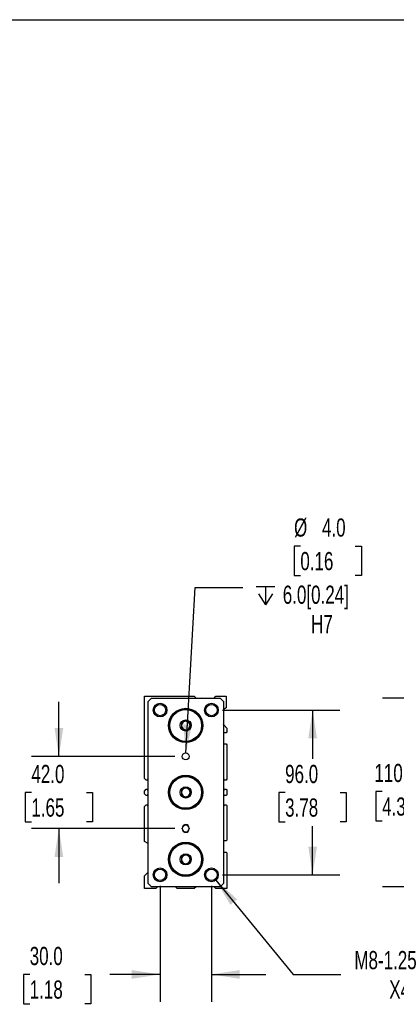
# Model space of a CAD drawing. Header units: millimetres. Extents: x 32 to 1365, y 32 to 1048.
# Tile 4 of 5: x 720 to 939, y 474 to 1048. Entities that reach past the tile are written whole.
import ezdxf

# ---------------------------------------------------------------- set-up
doc = ezdxf.new("R2010")
doc.units = ezdxf.units.MM
doc.header["$LTSCALE"] = 5
doc.linetypes.add('SLD-Solid', pattern=[0])
doc.layers.add('DIMENSIONS', color=140, linetype='SLD-Solid', lineweight=25)
doc.layers.add('TEXT', color=140, linetype='SLD-Solid', lineweight=25)
doc.styles.add('SLDTEXTSTYLE0', font='TXT', dxfattribs={"width": 0.7})
doc.dimstyles.new('SLDDIMSTYLE1', dxfattribs={"dimtxt": 10.790039, "dimasz": 16.51, "dimexe": 0, "dimexo": 0.0625, "dimgap": 2.69751, "dimtad": 0, "dimtih": 1, "dimtoh": 1, "dimrnd": 1e-09, "dimzin": 4, "dimdsep": 46, "dimtxsty": 'SLDTEXTSTYLE0', "dimsah": 1, "dimcen": 0.09, "dimadec": 0, "dimazin": 1, "dimtfac": 1, "dimtmove": 0, "dimatfit": 0, "dimfxl": 0, "dimfrac": 2, "dimtolj": 1, "dimtzin": 12, "dimarcsym": 0})
doc.dimstyles.new('SLDDIMSTYLE3', dxfattribs={"dimtxt": 10.790039, "dimasz": 16.51, "dimexe": 0, "dimexo": 0.0625, "dimgap": 2.69751, "dimtad": 0, "dimtih": 1, "dimtoh": 1, "dimrnd": 1e-09, "dimzin": 4, "dimdsep": 46, "dimtxsty": 'SLDTEXTSTYLE0', "dimsah": 1, "dimcen": 0.09, "dimadec": 0, "dimazin": 1, "dimtfac": 1, "dimtofl": 0, "dimtmove": 0, "dimatfit": 3, "dimfxl": 0, "dimfrac": 2, "dimtolj": 1, "dimtzin": 12, "dimarcsym": 0})
doc.dimstyles.new('SLDDIMSTYLE4', dxfattribs={"dimtxt": 10.790039, "dimasz": 16.51, "dimexe": 0, "dimexo": 0.0625, "dimgap": 2.69751, "dimtad": 0, "dimtih": 1, "dimtoh": 1, "dimrnd": 1e-09, "dimzin": 12, "dimdsep": 46, "dimtxsty": 'SLDTEXTSTYLE0', "dimsah": 1, "dimcen": 0, "dimadec": 0, "dimazin": 3, "dimtfac": 1, "dimtofl": 0, "dimtmove": 0, "dimatfit": 3, "dimfxl": 0, "dimfrac": 2, "dimtolj": 1, "dimtzin": 12, "dimarcsym": 0})
doc.dimstyles.new('SLDDIMSTYLE5', dxfattribs={"dimtxt": 10.790039, "dimasz": 16.51, "dimexe": 0, "dimexo": 0.0625, "dimgap": 2.69751, "dimtad": 0, "dimtih": 1, "dimtoh": 1, "dimrnd": 1e-09, "dimzin": 4, "dimdsep": 46, "dimtxsty": 'SLDTEXTSTYLE0', "dimsah": 1, "dimcen": 0, "dimadec": 0, "dimazin": 1, "dimtfac": 1, "dimtofl": 0, "dimtmove": 0, "dimatfit": 3, "dimfxl": 0, "dimfrac": 2, "dimtolj": 1, "dimtzin": 12, "dimarcsym": 0})

# ---------------------------------------------------------------- blocks, each defined once
blk = doc.blocks.new('_D_10')
at = {"layer": 'DIMENSIONS'}
for p, q in [((742.66, 618.66), (742.66, 650.41)), ((810.31, 618.66), (726.78, 618.66)), ((726.62, 597.66), (723, 597.66)), ((723, 597.66), (723, 580.51)), ((758.69, 597.66), (762.31, 597.66)), ((762.31, 597.66), (762.31, 580.51)), ((723, 580.51), (726.62, 580.51)), ((762.31, 580.51), (758.69, 580.51)), ((810.31, 576.66), (726.78, 576.66)), ((742.66, 576.66), (742.66, 544.91))]:
    blk.add_line(p, q, dxfattribs=at)
for points in [[(742.66, 618.66), (745.2, 635.17), (740.12, 635.17)], [(742.66, 576.66), (740.12, 560.15), (745.2, 560.15)]]:
    blk.add_solid(points, dxfattribs=at)
at = {"layer": 'DIMENSIONS', "char_height": 10.583, "attachment_point": 1, "style": 'SLDTEXTSTYLE0'}
for s, insert in [('42.0', (726.62, 613.71)), ('1.65', (726.62, 594.15))]:
    blk.add_mtext(s, dxfattribs=dict(at, insert=insert))
blk = doc.blocks.new('_D_11')
at = {"layer": 'DIMENSIONS'}
for p, q in [((838.01, 645.66), (906.53, 645.66)), ((890.66, 645.66), (890.66, 617.22)), ((874.62, 597.66), (871, 597.66)), ((871, 597.66), (871, 580.51)), ((906.69, 597.66), (910.31, 597.66)), ((910.31, 597.66), (910.31, 580.51)), ((871, 580.51), (874.62, 580.51)), ((910.31, 580.51), (906.69, 580.51)), ((890.66, 549.66), (890.66, 578.09)), ((838.01, 549.66), (906.53, 549.66))]:
    blk.add_line(p, q, dxfattribs=at)
for points in [[(890.66, 645.66), (888.12, 629.15), (893.2, 629.15)], [(890.66, 549.66), (893.2, 566.17), (888.12, 566.17)]]:
    blk.add_solid(points, dxfattribs=at)
at = {"layer": 'DIMENSIONS', "char_height": 10.583, "attachment_point": 1, "style": 'SLDTEXTSTYLE0'}
for s, insert in [('96.0', (874.62, 613.71)), ('3.78', (874.62, 594.15))]:
    blk.add_mtext(s, dxfattribs=dict(at, insert=insert))
blk = doc.blocks.new('_D_12')
at = {"layer": 'DIMENSIONS'}
for p, q in [((801.66, 543.31), (801.66, 475.78)), ((831.66, 543.31), (831.66, 475.78)), ((725.64, 491.66), (722.01, 491.66)), ((722.01, 491.66), (722.01, 474.51)), ((757.7, 491.66), (761.32, 491.66)), ((761.32, 491.66), (761.32, 474.51)), ((801.66, 491.66), (772.32, 491.66)), ((831.66, 491.66), (863.41, 491.66)), ((722.01, 474.51), (725.64, 474.51)), ((761.32, 474.51), (757.7, 474.51))]:
    blk.add_line(p, q, dxfattribs=at)
for points in [[(801.66, 491.66), (785.15, 494.2), (785.15, 489.12)], [(831.66, 491.66), (848.17, 489.12), (848.17, 494.2)]]:
    blk.add_solid(points, dxfattribs=at)
at = {"layer": 'DIMENSIONS', "char_height": 10.583, "attachment_point": 1, "style": 'SLDTEXTSTYLE0'}
for s, insert in [('30.0', (725.64, 507.71)), ('1.18', (725.64, 488.15))]:
    blk.add_mtext(s, dxfattribs=dict(at, insert=insert))
blk = doc.blocks.new('_D_13')
at = {"layer": 'DIMENSIONS'}
for p, q in [((834.19, 546.56), (879.29, 491.66)), ((879.29, 491.66), (907.07, 491.66))]:
    blk.add_line(p, q, dxfattribs=at)
blk.add_solid([(834.19, 546.56), (842.71, 532.19), (846.64, 535.42)], dxfattribs=at)
at = {"layer": 'DIMENSIONS', "char_height": 10.583, "attachment_point": 1, "style": 'SLDTEXTSTYLE0'}
for s, insert in [('M8-1.25', (915.01, 505.3)), ('X4', (935.36, 488.15))]:
    blk.add_mtext(s, dxfattribs=dict(at, insert=insert))
blk = doc.blocks.new('SW_SYMBOL_HOLE_DEPTH')
at = {"layer": 'DIMENSIONS', "color": 0}
for p, q in [((0, 4375), (4000, 4375)), ((2000, 4375), (2000, 375)), ((500, 2775), (2000, 375)), ((3500, 2775), (2000, 375))]:
    blk.add_line(p, q, dxfattribs=at)
blk = doc.blocks.new('_D_14')
at = {"layer": 'DIMENSIONS'}
for p, q in [((883.49, 741.2), (879.86, 741.2)), ((879.86, 741.2), (879.86, 724.06)), ((915.55, 741.2), (919.17, 741.2)), ((919.17, 741.2), (919.17, 724.06)), ((879.86, 724.06), (883.49, 724.06)), ((919.17, 724.06), (915.55, 724.06)), ((816.77, 620.65), (822.1, 716.96)), ((822.1, 716.96), (849.88, 716.96))]:
    blk.add_line(p, q, dxfattribs=at)
blk.add_solid([(816.77, 620.65), (820.22, 637), (815.14, 637.28)], dxfattribs=at)
at = {"layer": 'DIMENSIONS', "xscale": 0.002688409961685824, "yscale": 0.002688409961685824, "zscale": 0.002688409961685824}
blk.add_blockref('SW_SYMBOL_HOLE_DEPTH', (857.82, 705.92), dxfattribs=at)
at = {"layer": 'DIMENSIONS', "char_height": 10.583, "attachment_point": 1, "style": 'SLDTEXTSTYLE0'}
for s, insert in [('%%c', (879.83, 757.26)), ('4.0', (896.12, 757.26)), ('0.16', (883.49, 737.7)), ('6.0[0.24]', (873.25, 718.13)), ('H7', (889.73, 700.98))]:
    blk.add_mtext(s, dxfattribs=dict(at, insert=insert))
blk = doc.blocks.new('_D_17')
at = {"layer": 'DIMENSIONS'}
for p, q in [((972.08, 652.66), (931.34, 652.66)), ((947.22, 652.66), (947.22, 617.82)), ((931.19, 598.26), (927.56, 598.26)), ((927.56, 598.26), (927.56, 581.11)), ((963.25, 598.26), (966.87, 598.26)), ((966.87, 598.26), (966.87, 581.11)), ((927.56, 581.11), (931.19, 581.11)), ((966.87, 581.11), (963.25, 581.11)), ((947.22, 542.66), (947.22, 578.69)), ((972.08, 542.66), (931.34, 542.66))]:
    blk.add_line(p, q, dxfattribs=at)
for points in [[(947.22, 652.66), (944.68, 636.15), (949.76, 636.15)], [(947.22, 542.66), (949.76, 559.17), (944.68, 559.17)]]:
    blk.add_solid(points, dxfattribs=at)
at = {"layer": 'DIMENSIONS', "char_height": 10.583, "attachment_point": 1, "style": 'SLDTEXTSTYLE0'}
for s, insert in [('110.0', (926.7, 614.31)), ('4.33', (931.19, 594.75))]:
    blk.add_mtext(s, dxfattribs=dict(at, insert=insert))
blk = doc.blocks.new('_D_23')
at = {"layer": 'DIMENSIONS'}
for p, q in [((595.45, 936.07), (634.98, 968.5)), ((634.98, 968.5), (662.76, 968.5))]:
    blk.add_line(p, q, dxfattribs=at)
blk.add_solid([(595.45, 936.07), (609.82, 944.58), (606.6, 948.51)], dxfattribs=at)
at = {"layer": 'DIMENSIONS', "char_height": 10.583, "attachment_point": 1, "style": 'SLDTEXTSTYLE0'}
for s, insert in [('G1/8', (683.92, 982.14)), ('PORT X2', (670.7, 965))]:
    blk.add_mtext(s, dxfattribs=dict(at, insert=insert))

msp = doc.modelspace()

# ---------------------------------------------------------------- linework, layer by layer
for p, q in [((792.656, 605.836), (792.656, 653.656)), ((792.656, 653.656), (821.656, 653.656)), ((794.656, 650.656), (796.656, 652.656)), ((794.656, 544.656), (794.656, 650.656)), ((796.656, 652.656), (836.656, 652.656)), ((821.656, 653.656), (822.656, 652.656)), ((833.156, 652.656), (834.156, 653.656)), ((834.156, 653.656), (840.156, 653.656)), ((836.656, 652.656), (838.656, 650.656)), ((838.656, 650.656), (838.656, 544.656)), ((840.156, 653.656), (840.156, 646.916)), ((839.059, 636.752), (840.656, 635.156)), ((840.156, 632.406), (838.656, 632.406)), ((840.656, 632.906), (840.156, 632.406)), ((840.656, 635.156), (840.656, 632.906)), ((838.656, 625.906), (840.156, 625.906)), ((840.156, 625.906), (840.656, 625.406)), ((840.656, 625.406), (840.656, 605.336)), ((793.656, 604.836), (792.656, 605.836)), ((794.306, 604.836), (793.656, 604.836)), ((794.656, 605.556), (794.306, 605.556)), ((794.306, 605.556), (794.306, 604.836)), ((839.006, 605.556), (838.656, 605.556)), ((839.006, 604.836), (839.006, 605.556)), ((840.156, 604.836), (839.006, 604.836)), ((840.656, 605.336), (840.156, 604.836)), ((792.656, 598.486), (793.656, 599.486)), ((792.656, 596.826), (792.656, 598.486)), ((793.656, 595.826), (792.656, 596.826)), ((793.656, 599.486), (794.306, 599.486)), ((794.306, 599.486), (794.306, 598.756)), ((794.306, 598.756), (794.656, 598.756)), ((794.656, 596.556), (794.306, 596.556)), ((794.306, 596.556), (794.306, 595.826)), ((838.656, 598.756), (839.006, 598.756)), ((839.006, 596.556), (838.656, 596.556)), ((839.006, 598.756), (839.006, 599.486)), ((839.006, 599.486), (840.156, 599.486)), ((839.006, 595.826), (839.006, 596.556)), ((840.156, 599.486), (840.656, 598.986)), ((840.656, 598.986), (840.656, 596.326)), ((794.306, 595.826), (793.656, 595.826)), ((840.156, 595.826), (839.006, 595.826)), ((840.656, 596.326), (840.156, 595.826)), ((792.656, 589.476), (793.656, 590.476)), ((792.656, 569.156), (792.656, 589.476)), ((793.656, 590.476), (794.306, 590.476)), ((794.306, 590.476), (794.306, 589.756)), ((794.306, 589.756), (794.656, 589.756)), ((838.656, 589.756), (839.006, 589.756)), ((839.006, 589.756), (839.006, 590.476)), ((839.006, 590.476), (840.156, 590.476)), ((840.156, 590.476), (840.656, 589.976)), ((840.656, 589.976), (840.656, 569.906)), ((814.656, 576.406), (814.656, 576.906)), ((818.656, 576.906), (818.656, 576.406)), ((794.656, 568.001), (792.656, 569.156)), ((840.156, 569.406), (838.656, 569.406)), ((840.656, 569.906), (840.156, 569.406)), ((838.656, 562.906), (840.156, 562.906)), ((840.156, 562.906), (840.656, 562.406)), ((840.656, 562.406), (840.656, 541.656)), ((792.656, 549.156), (794.656, 551.156)), ((792.656, 541.656), (792.656, 549.156)), ((799.156, 541.656), (792.656, 541.656)), ((796.656, 542.656), (794.656, 544.656)), ((836.656, 542.656), (796.656, 542.656)), ((800.156, 542.656), (799.156, 541.656)), ((811.656, 541.656), (810.656, 542.656)), ((821.656, 541.656), (811.656, 541.656)), ((822.656, 542.656), (821.656, 541.656)), ((834.156, 541.656), (833.156, 542.656)), ((840.656, 541.656), (834.156, 541.656)), ((838.656, 544.656), (836.656, 542.656))]:
    msp.add_line(p, q)
at = {"flags": 128}
msp.add_lwpolyline([(839.059, 636.752), (838.743, 637.113), (838.656, 637.226)], dxfattribs=at)
for centre, radius in [((801.656, 645.656), 4), ((801.656, 645.656), 3.323), ((831.656, 645.656), 4), ((831.656, 645.656), 3.323), ((816.656, 636.656), 10), ((816.656, 636.656), 9.5), ((816.656, 636.656), 9.25), ((816.656, 636.656), 3.25), ((816.656, 618.656), 2), ((816.656, 597.656), 10), ((816.656, 597.656), 9.5), ((816.656, 597.656), 9.25), ((816.656, 597.656), 3.25), ((816.656, 558.656), 10), ((816.656, 558.656), 9.5), ((816.656, 558.656), 9.25), ((816.656, 558.656), 3.25), ((801.656, 549.656), 4), ((801.656, 549.656), 3.323), ((831.656, 549.656), 4), ((831.656, 549.656), 3.323)]:
    msp.add_circle(centre, radius)
for centre, radius, start, end in [((842.656, 642.586), 5, 120, 143.130102), ((816.656, 636.656), 2.5, 120, 180), ((816.656, 636.656), 2.5, 180, 240), ((816.656, 636.656), 2.5, 60, 120), ((816.656, 636.656), 2.5, 0, 60), ((816.656, 636.656), 2.5, 300, 0), ((816.656, 636.656), 2.5, 240, 300), ((816.656, 597.656), 2.5, 120, 180), ((816.656, 597.656), 2.5, 180, 240), ((816.656, 597.656), 2.5, 60, 120), ((816.656, 597.656), 2.5, 0, 60), ((816.656, 597.656), 2.5, 300, 0), ((816.656, 597.656), 2.5, 240, 300), ((816.656, 576.906), 2, 0, 180), ((816.656, 576.656), 2, 0, 180), ((816.656, 576.656), 2, 180, 0), ((816.656, 576.406), 2, 180, 0), ((816.656, 558.656), 2.5, 120, 180), ((816.656, 558.656), 2.5, 180, 240), ((816.656, 558.656), 2.5, 60, 120), ((816.656, 558.656), 2.5, 240, 300), ((816.656, 558.656), 2.5, 0, 60), ((816.656, 558.656), 2.5, 300, 0)]:
    msp.add_arc(centre, radius, start, end)
for points in [[(816.656, 639.542), (816.46, 639.43), (816.261, 639.314), (815.95, 639.135), (815.845, 639.074), (815.63, 638.95), (815.519, 638.886), (815.192, 638.697), (814.978, 638.573), (814.554, 638.329), (814.352, 638.212), (814.156, 638.099)], [(814.156, 638.099), (814.156, 637.873), (814.156, 637.643), (814.156, 637.284), (814.156, 637.163), (814.156, 636.915), (814.156, 636.787), (814.156, 636.409), (814.156, 636.161), (814.156, 635.673), (814.156, 635.439), (814.156, 635.212)], [(819.156, 638.099), (818.96, 638.212), (818.761, 638.327), (818.45, 638.506), (818.345, 638.567), (818.13, 638.691), (818.019, 638.755), (817.692, 638.944), (817.478, 639.068), (817.054, 639.312), (816.852, 639.429), (816.656, 639.542)], [(819.156, 635.212), (819.156, 635.438), (819.156, 635.668), (819.156, 636.027), (819.156, 636.148), (819.156, 636.396), (819.156, 636.524), (819.156, 636.902), (819.156, 637.15), (819.156, 637.639), (819.156, 637.872), (819.156, 638.099)], [(814.156, 635.212), (814.351, 635.099), (814.551, 634.984), (814.861, 634.805), (814.966, 634.744), (815.181, 634.62), (815.292, 634.556), (815.619, 634.367), (815.834, 634.243), (816.257, 633.999), (816.459, 633.882), (816.656, 633.769)], [(816.656, 633.769), (816.851, 633.882), (817.051, 633.997), (817.361, 634.176), (817.466, 634.237), (817.681, 634.361), (817.792, 634.425), (818.119, 634.614), (818.334, 634.738), (818.757, 634.982), (818.959, 635.099), (819.156, 635.212)], [(816.656, 600.542), (816.46, 600.43), (816.261, 600.314), (815.95, 600.135), (815.845, 600.074), (815.63, 599.95), (815.519, 599.886), (815.192, 599.697), (814.978, 599.573), (814.554, 599.329), (814.352, 599.212), (814.156, 599.099)], [(814.156, 599.099), (814.156, 598.873), (814.156, 598.643), (814.156, 598.284), (814.156, 598.163), (814.156, 597.915), (814.156, 597.787), (814.156, 597.409), (814.156, 597.161), (814.156, 596.673), (814.156, 596.439), (814.156, 596.212)], [(819.156, 599.099), (818.96, 599.212), (818.761, 599.327), (818.45, 599.506), (818.345, 599.567), (818.13, 599.691), (818.019, 599.755), (817.692, 599.944), (817.478, 600.068), (817.054, 600.312), (816.852, 600.429), (816.656, 600.542)], [(819.156, 596.212), (819.156, 596.438), (819.156, 596.668), (819.156, 597.027), (819.156, 597.148), (819.156, 597.396), (819.156, 597.524), (819.156, 597.902), (819.156, 598.15), (819.156, 598.639), (819.156, 598.872), (819.156, 599.099)], [(814.156, 596.212), (814.351, 596.099), (814.551, 595.984), (814.861, 595.805), (814.966, 595.744), (815.181, 595.62), (815.292, 595.556), (815.619, 595.367), (815.834, 595.243), (816.257, 594.999), (816.459, 594.882), (816.656, 594.769)], [(816.656, 594.769), (816.851, 594.882), (817.051, 594.997), (817.361, 595.176), (817.466, 595.237), (817.681, 595.361), (817.792, 595.425), (818.119, 595.614), (818.334, 595.738), (818.757, 595.982), (818.959, 596.099), (819.156, 596.212)], [(816.656, 561.542), (816.46, 561.43), (816.261, 561.314), (815.95, 561.135), (815.845, 561.074), (815.63, 560.95), (815.519, 560.886), (815.192, 560.697), (814.978, 560.573), (814.554, 560.329), (814.352, 560.212), (814.156, 560.099)], [(814.156, 560.099), (814.156, 559.873), (814.156, 559.643), (814.156, 559.284), (814.156, 559.163), (814.156, 558.915), (814.156, 558.787), (814.156, 558.409), (814.156, 558.161), (814.156, 557.673), (814.156, 557.439), (814.156, 557.212)], [(814.156, 557.212), (814.351, 557.099), (814.551, 556.984), (814.861, 556.805), (814.966, 556.744), (815.181, 556.62), (815.292, 556.556), (815.619, 556.367), (815.834, 556.243), (816.257, 555.999), (816.459, 555.882), (816.656, 555.769)], [(819.156, 560.099), (818.96, 560.212), (818.761, 560.327), (818.45, 560.506), (818.345, 560.567), (818.13, 560.691), (818.019, 560.755), (817.692, 560.944), (817.478, 561.068), (817.054, 561.312), (816.852, 561.429), (816.656, 561.542)], [(816.656, 555.769), (816.851, 555.882), (817.051, 555.997), (817.361, 556.176), (817.466, 556.237), (817.681, 556.361), (817.792, 556.425), (818.119, 556.614), (818.334, 556.738), (818.757, 556.982), (818.959, 557.099), (819.156, 557.212)], [(819.156, 557.212), (819.156, 557.438), (819.156, 557.668), (819.156, 558.027), (819.156, 558.148), (819.156, 558.396), (819.156, 558.524), (819.156, 558.902), (819.156, 559.15), (819.156, 559.639), (819.156, 559.872), (819.156, 560.099)]]:
    msp.add_open_spline(points, degree=3, knots=[0, 0, 0, 0, 0.25, 0.25, 0.375, 0.375, 0.5, 0.5, 0.75, 0.75, 1, 1, 1, 1])
at = {"layer": 'TEXT'}
msp.add_line((31.75, 1047.75), (1365.25, 1047.75), dxfattribs=at)

# ---------------------------------------------------------------- dimensions: what is measured, and where the dimension line sits
at = {"layer": 'DIMENSIONS'}
for p1, p2, text, picture, middle in [((587.928, 929.905), (595.449, 936.075), 'G1/8\\PPORT X2', '_D_23', (701.567, 968.501)), ((829.117, 552.747), (834.194, 546.565), 'M8-1.25\\PX4', '_D_13', (944.684, 491.656))]:
    dim = msp.add_diameter_dim_2p(p1=p1, p2=p2, text=text, dimstyle='SLDDIMSTYLE4', override={"dimpost": '<>'}, dxfattribs=at)
    dim.commit()
    dim.dimension.update_dxf_attribs({"geometry": picture, "text_midpoint": middle, "dimtype": 163})
dim = msp.add_diameter_dim_2p(p1=(816.545, 616.659), p2=(816.766, 620.653), text='<>\\P{\\fGDT;x}6.0[0.24]\\PH7', dimstyle='SLDDIMSTYLE5', dxfattribs=at)
dim.commit()
dim.dimension.update_dxf_attribs({"geometry": '_D_14', "text_midpoint": (899.519, 722.536), "dimtype": 163})
for base, p1, p2, dimstyle, picture, middle in [((742.656, 576.656), (816.656, 618.656), (816.656, 576.656), 'SLDDIMSTYLE1', '_D_10', (742.656, 597.656)), ((947.219, 542.656), (978.434, 652.656), (978.434, 542.656), 'SLDDIMSTYLE3', '_D_17', (947.219, 598.256)), ((890.656, 645.656), (831.656, 549.656), (831.656, 645.656), 'SLDDIMSTYLE3', '_D_11', (890.656, 597.656))]:
    dim = msp.add_linear_dim(base=base, p1=p1, p2=p2, angle=90, dimstyle=dimstyle, dxfattribs=at)
    dim.commit()
    dim.dimension.update_dxf_attribs({"geometry": picture, "text_midpoint": middle, "dimtype": 160})
dim = msp.add_linear_dim(base=(801.656, 491.656), p1=(831.656, 549.656), p2=(801.656, 549.656), dimstyle='SLDDIMSTYLE1', dxfattribs=at)
dim.commit()
dim.dimension.update_dxf_attribs({"geometry": '_D_12', "text_midpoint": (741.669, 491.656), "dimtype": 160})

doc.saveas('drawing.dxf')
